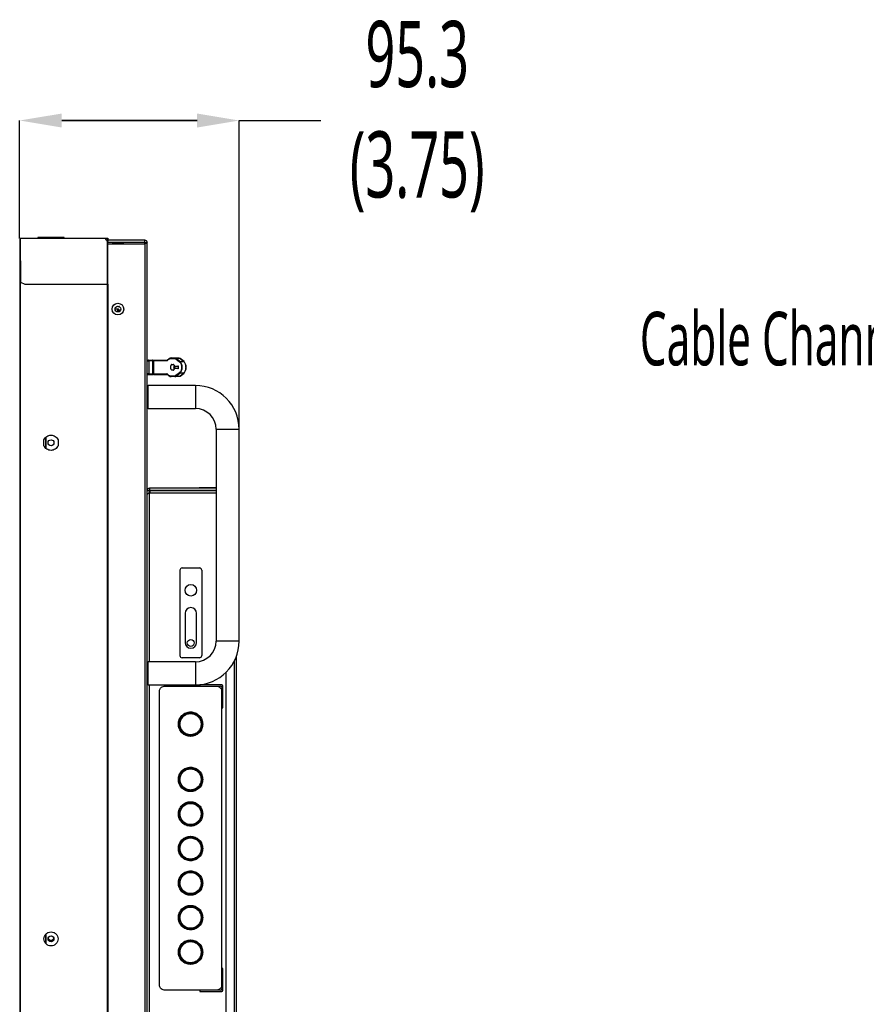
# Model space of a CAD drawing. Header units: millimetres. Extents: x 0 to 1118, y 0 to 864.
# Tile 38 of 69: x 572 to 664, y 388 to 495. Entities that reach past the tile are written whole.
import ezdxf

# ---------------------------------------------------------------- set-up
doc = ezdxf.new("R2010")
doc.units = ezdxf.units.MM
doc.header["$PDSIZE"] = -1
doc.styles.add('SLDTEXTSTYLE0', font='meiryo.ttc', dxfattribs={"width": 0.605})
doc.dimstyles.new('SLDDIMSTYLE0', dxfattribs={"dimtxt": 7.191292, "dimasz": 4.572, "dimexe": 0, "dimexo": 0.0625, "dimgap": 1.797823, "dimtad": 0, "dimtih": 1, "dimtoh": 1, "dimdec": 1, "dimlfac": 4, "dimrnd": 1e-09, "dimzin": 12, "dimdsep": 46, "dimtxsty": 'SLDTEXTSTYLE0', "dimsah": 1, "dimcen": 0.09, "dimadec": 0, "dimazin": 3, "dimtfac": 1, "dimtofl": 0, "dimtmove": 0, "dimatfit": 3, "dimfxl": 1, "dimfrac": 2, "dimtolj": 1, "dimtzin": 12, "dimarcsym": 0})

# ---------------------------------------------------------------- blocks, each defined once
blk = doc.blocks.new('_D_6')
at = {"color": 0, "linetype": 'Continuous', "lineweight": -2}
for p, q in [((572.33, 471.25), (572.33, 484.05)), ((576.9, 484.05), (591.59, 484.05)), ((591.59, 484.05), (576.9, 484.05)), ((596.16, 450.6), (596.16, 484.05)), ((596.16, 484.05), (605.04, 484.05))]:
    blk.add_line(p, q, dxfattribs=at)
at = {"color": 0}
for points in [[(576.9, 484.81), (576.9, 483.29), (572.33, 484.05)], [(591.59, 483.29), (591.59, 484.81), (596.16, 484.05)]]:
    blk.add_solid(points, dxfattribs=at)
at = {"layer": 'Defpoints', "color": 0}
for p in [(596.16, 484.05), (572.33, 471.19), (596.16, 450.54)]:
    blk.add_point(p, dxfattribs=at)
at = {"color": 0, "lineweight": 0, "insert": (615.49, 494.87), "char_height": 7.191, "attachment_point": 2, "style": 'SLDTEXTSTYLE0'}
blk.add_mtext('\\A1;95.3\\P(3.75)', dxfattribs=at)
blk = doc.blocks.new('SW_NOTE_13')
at = {"color": 0, "linetype": 'Continuous', "lineweight": 0, "insert": (-51.79, 2.36), "char_height": 5.8208, "attachment_point": 1, "style": 'SLDTEXTSTYLE0'}
blk.add_mtext('Cable Channel', dxfattribs=at)

msp = doc.modelspace()

# ---------------------------------------------------------------- linework, layer by layer
at = {"color": 7, "linetype": 'Continuous', "lineweight": 30}
for p, q in [((574.2951, 471.3486), (574.2951, 471.3286)), ((577.1701, 471.3486), (574.2951, 471.3486)), ((574.2951, 471.3286), (577.1701, 471.3286)), ((577.1701, 471.3286), (577.1701, 471.3486)), ((572.3701, 471.1866), (572.3326, 471.1866)), ((572.3326, 471.1866), (572.3326, 300.9566)), ((572.3701, 471.1866), (572.3701, 300.9566)), ((572.3826, 471.2891), (572.4572, 471.2891)), ((572.3826, 471.2891), (572.3826, 471.2691)), ((572.3826, 471.2691), (572.4572, 471.2691)), ((572.3826, 471.2516), (572.3826, 471.2691)), ((572.4576, 471.2688), (572.3826, 471.1938)), ((572.4404, 471.2516), (572.3826, 471.2516)), ((572.44, 471.2516), (572.3826, 471.1942)), ((572.3826, 471.1942), (572.3826, 471.1939)), ((572.3826, 471.1938), (572.4326, 466.5188)), ((572.4572, 471.2891), (581.6576, 471.2891)), ((572.4572, 471.2891), (572.4572, 471.2691)), ((572.4576, 471.2688), (581.6576, 471.2688)), ((581.6576, 471.2691), (581.6576, 471.2891)), ((581.6576, 471.2891), (581.8576, 471.2891)), ((581.6576, 471.2691), (581.8576, 471.2691)), ((581.6576, 471.2688), (581.6576, 471.2688)), ((581.6601, 471.2516), (581.8576, 471.2516)), ((581.8576, 471.2891), (581.8576, 471.2691)), ((581.8576, 466.2688), (581.8576, 470.9526)), ((581.8751, 471.0868), (581.8751, 470.9559)), ((581.8776, 471.2491), (581.8976, 471.2491)), ((581.8776, 471.1305), (581.8776, 471.2491)), ((581.8976, 471.1305), (581.8776, 471.1305)), ((581.8776, 471.1305), (581.8776, 470.9557)), ((581.8976, 471.2491), (581.8976, 471.1305)), ((581.8976, 471.1305), (581.8976, 470.9395)), ((585.9076, 471.0691), (581.8976, 471.0691)), ((581.8976, 466.2688), (581.8976, 470.9395)), ((585.9076, 470.8191), (581.8976, 470.8191)), ((585.9076, 470.6423), (581.8976, 470.6423)), ((582.4326, 470.7441), (582.4326, 470.6423)), ((583.5576, 470.6423), (583.5576, 470.7441)), ((585.9076, 470.8191), (585.9076, 471.0691)), ((585.9076, 470.6423), (585.9076, 470.8191)), ((585.9076, 470.8191), (586.1576, 470.8191)), ((585.9076, 470.6423), (585.9076, 301.5159)), ((586.1576, 301.3391), (586.1576, 470.8191)), ((572.3826, 467.4341), (572.3826, 304.7091)), ((572.3826, 467.4341), (572.4228, 467.4341)), ((572.4326, 466.5188), (572.8826, 466.2688)), ((572.8826, 466.2688), (581.8576, 466.2688)), ((581.8576, 305.889), (581.8576, 466.2688)), ((581.8926, 466.2688), (581.8926, 305.889)), ((583.1567, 463.8466), (583.1076, 463.8466)), ((582.6831, 463.5966), (582.9376, 463.5966)), ((582.9376, 463.5966), (582.9376, 463.2719)), ((583.1376, 463.301), (583.1376, 463.4502)), ((586.3201, 458.0378), (586.7088, 458.0378)), ((586.7661, 457.9753), (586.3588, 457.9753)), ((586.3826, 456.5503), (586.3826, 457.9753)), ((586.7078, 458.0378), (586.7221, 458.0361)), ((586.7661, 457.9753), (586.7661, 456.5503)), ((586.7867, 456.5503), (586.7867, 457.9753)), ((586.8701, 456.5503), (586.8701, 457.9753)), ((586.8701, 457.9753), (586.9081, 457.9753)), ((586.9081, 456.5503), (586.9081, 457.9753)), ((588.2953, 457.9753), (586.9081, 457.9753)), ((586.9611, 458.0378), (588.3483, 458.0378)), ((588.3715, 458.0539), (588.368, 458.0424)), ((588.73, 458.2128), (589.1703, 458.2128)), ((588.783, 458.2753), (589.2233, 458.2753)), ((588.8597, 457.5628), (589.0055, 457.5628)), ((589.1703, 458.2128), (589.2921, 458.167)), ((589.2383, 458.2716), (589.2039, 458.271)), ((589.2551, 458.2674), (589.2233, 458.2753)), ((589.2233, 458.2753), (589.6065, 458.2753)), ((589.2921, 458.167), (589.6887, 457.8511)), ((589.3451, 458.2229), (589.7417, 457.907)), ((589.7283, 458.2229), (589.3451, 458.2229)), ((590.1249, 457.907), (589.7283, 458.2229)), ((589.7417, 457.907), (590.1249, 457.907)), ((590.1824, 457.8852), (589.7559, 458.2249)), ((586.3201, 456.4878), (586.7088, 456.4878)), ((586.3588, 456.5503), (586.7661, 456.5503)), ((586.7236, 456.4908), (586.7078, 456.4878)), ((586.9081, 456.5503), (586.8701, 456.5503)), ((586.9081, 456.5503), (588.2953, 456.5503)), ((586.9611, 456.4878), (588.3483, 456.4878)), ((589.0055, 456.9628), (588.8597, 456.9628)), ((589.2921, 456.3586), (589.1703, 456.3128)), ((589.2246, 457.1811), (589.517, 457.1382)), ((589.2246, 457.1811), (589.6062, 457.1811)), ((589.5154, 457.3871), (589.2309, 457.3325)), ((589.6125, 457.3325), (589.2309, 457.3325)), ((589.6887, 456.6745), (589.2921, 456.3586)), ((589.7417, 456.6186), (589.3451, 456.3027)), ((589.7283, 456.3027), (590.1249, 456.6186)), ((590.1249, 456.6186), (589.7417, 456.6186)), ((589.7559, 456.3007), (590.1824, 456.6404)), ((589.1703, 456.3128), (588.73, 456.3128)), ((589.2233, 456.2503), (588.783, 456.2503)), ((589.6065, 456.2503), (589.2233, 456.2503)), ((589.3451, 456.3027), (589.7283, 456.3027)), ((586.2826, 455.2891), (586.1576, 455.1641)), ((591.4076, 455.2891), (586.2826, 455.2891)), ((586.2826, 452.7891), (586.2826, 455.2891)), ((591.4076, 455.2891), (591.4076, 452.7891)), ((586.1576, 452.9141), (586.2826, 452.7891)), ((586.2826, 452.7891), (591.4076, 452.7891)), ((593.6576, 450.5391), (593.6576, 427.5391)), ((593.6576, 450.5391), (596.1576, 450.5391)), ((596.1576, 427.5391), (596.1576, 450.5391)), ((574.9701, 448.7566), (574.9701, 449.3866)), ((575.1326, 449.6291), (575.1326, 448.5141)), ((575.2076, 448.446), (575.2076, 449.6972)), ((576.4951, 449.3866), (576.4951, 448.7566)), ((586.1576, 443.8791), (586.4076, 443.8791)), ((586.4076, 444.1291), (586.4076, 443.8791)), ((593.6576, 444.1291), (586.4076, 444.1291)), ((593.6576, 443.8791), (586.4076, 443.8791)), ((586.4076, 443.6284), (586.4076, 443.8791)), ((586.5844, 443.8784), (593.6576, 443.8784)), ((588.1576, 443.8791), (588.1576, 443.8784)), ((588.7646, 443.8784), (588.7646, 443.8791)), ((589.5829, 443.8784), (589.5829, 443.8791)), ((591.7009, 443.8784), (591.7009, 443.8791)), ((591.7105, 444.1291), (591.7105, 444.1791)), ((591.7105, 444.1791), (591.8355, 444.1791)), ((593.6576, 444.1791), (591.8355, 444.1791)), ((593.0007, 443.8784), (593.0007, 443.8791)), ((589.7201, 435.2284), (589.7201, 425.9784)), ((589.9701, 435.4784), (591.8451, 435.4784)), ((592.0951, 435.2284), (592.0951, 425.9784)), ((590.2826, 430.5596), (590.2826, 427.3971)), ((591.5326, 427.3971), (591.5326, 430.5596)), ((596.1576, 427.5391), (593.6576, 427.5391)), ((591.8451, 425.7284), (589.9701, 425.7284)), ((595.8576, 346.2804), (595.8576, 425.8778)), ((586.2826, 425.2891), (586.1576, 425.1641)), ((591.4076, 425.2891), (586.2826, 425.2891)), ((586.2826, 422.7891), (586.2826, 425.2891)), ((591.4076, 425.2891), (591.4076, 422.7891)), ((594.7326, 348.0113), (594.7326, 424.1469)), ((586.1576, 422.9141), (586.2826, 422.7891)), ((586.2826, 422.7891), (591.4076, 422.7891)), ((588.1227, 422.6534), (593.6426, 422.6534)), ((594.2701, 422.7859), (591.8951, 422.7859)), ((591.8951, 422.7859), (591.8951, 422.6609)), ((591.8951, 422.6609), (594.1451, 422.6609)), ((594.2701, 422.5359), (594.2701, 420.2859)), ((594.3951, 420.2859), (594.3951, 422.6609)), ((587.5076, 390.1773), (587.5076, 422.1295)), ((594.2576, 422.1295), (594.2576, 390.1773)), ((594.2701, 420.2859), (594.3951, 420.2859)), ((575.1326, 395.6697), (575.1326, 394.7735)), ((575.2076, 394.673), (575.2076, 395.7702)), ((594.3951, 392.0209), (594.2701, 392.0209)), ((594.2701, 392.0209), (594.2701, 389.7709)), ((594.3951, 389.6459), (594.3951, 392.0209)), ((593.6426, 389.6534), (588.1227, 389.6534)), ((594.1451, 389.6459), (591.8951, 389.6459)), ((591.8951, 389.6459), (591.8951, 389.5209)), ((591.8951, 389.5209), (594.2701, 389.5209))]:
    msp.add_line(p, q, dxfattribs=at)
at = {"color": 8, "linetype": 'Continuous', "lineweight": 30}
for p, q in [((583.5576, 470.7441), (582.4326, 470.7441)), ((583.1076, 463.8466), (583.1076, 463.8706)), ((586.1951, 457.9753), (586.3826, 457.9753)), ((586.7661, 457.9753), (586.7867, 457.9753)), ((586.8701, 457.9753), (586.7867, 457.9753)), ((586.3826, 456.5503), (586.1951, 456.5503)), ((586.7867, 456.5503), (586.7661, 456.5503)), ((586.7867, 456.5503), (586.8701, 456.5503)), ((586.4076, 425.2891), (586.4076, 443.6284)), ((586.4076, 443.6284), (593.6576, 443.6284)), ((588.3576, 443.8791), (588.3576, 443.8784)), ((591.8355, 444.1791), (591.8355, 444.1291)), ((595.6076, 425.3204), (595.6076, 346.8378)), ((586.4076, 349.3691), (586.4076, 422.7891))]:
    msp.add_line(p, q, dxfattribs=at)
at = {"color": 7, "linetype": 'Continuous', "lineweight": 30}
for centre, radius in [((582.9951, 463.5791), 0.6375), ((582.9951, 463.5791), 0.3125), ((575.7326, 449.0716), 0.325), ((590.9076, 433.0596), 0.625), ((590.9076, 427.3471), 0.375), ((590.8826, 418.5284), 1.25), ((590.8826, 412.5284), 1.25), ((590.8826, 408.7784), 1.25), ((590.8826, 405.0284), 1.25), ((590.8826, 401.2784), 1.25), ((590.8826, 397.5284), 1.25), ((575.7326, 395.2216), 0.325), ((590.8826, 393.7784), 1.25)]:
    msp.add_circle(centre, radius, dxfattribs=at)
for centre, radius, start, end in [((581.8576, 471.2341), 0.0175, 0, 90), ((582.3576, 470.7441), 0.075, 0, 90), ((583.6326, 470.7441), 0.075, 90, 180), ((583.1076, 464.0966), 0.25, 235.616509, 270), ((586.9663, 457.9797), 0.0583, 95.087801, 184.313104), ((588.3535, 457.9797), 0.0583, 95.087801, 184.313104), ((588.3535, 456.5459), 0.0583, 175.686896, 264.912199), ((591.4076, 450.5391), 4.75, 0, 90), ((591.4076, 450.5391), 2.25, 0, 90), ((586.4076, 443.8791), 0.25, 90, 180), ((589.9701, 435.2284), 0.25, 90, 180), ((591.8451, 435.2284), 0.25, 0, 90), ((590.9076, 430.5596), 0.625, 0, 180), ((591.4076, 427.5391), 4.75, 270, 0), ((591.4076, 427.5391), 2.25, 270, 0), ((590.9076, 427.3971), 0.625, 180, 0), ((589.9701, 425.9784), 0.25, 180, 270), ((591.8451, 425.9784), 0.25, 270, 0), ((594.1451, 422.5359), 0.125, 0, 90), ((594.2701, 422.6609), 0.125, 0, 90), ((575.7326, 395.3966), 0.325, 195.618498, 344.381502), ((594.1451, 389.7709), 0.125, 270, 0), ((594.2701, 389.6459), 0.125, 270, 0)]:
    msp.add_arc(centre, radius, start, end, dxfattribs=at)
for points in [[(572.4572, 471.2891), (572.4573, 471.2888), (572.4573, 471.2882), (572.4574, 471.2835), (572.4575, 471.2768), (572.4576, 471.2715), (572.4576, 471.2688)], [(572.4572, 471.2691), (572.4573, 471.2691), (572.4573, 471.2691), (572.4574, 471.269), (572.4575, 471.2689), (572.4576, 471.2689), (572.4576, 471.2688)], [(581.6576, 471.2688), (581.6576, 471.2715), (581.6576, 471.2768), (581.6576, 471.2835), (581.6576, 471.2882), (581.6576, 471.2888), (581.6576, 471.2891)], [(581.8576, 470.9526), (581.829, 470.9692), (581.7718, 471.0022), (581.7084, 471.0796), (581.6657, 471.1701), (581.6603, 471.2359), (581.6576, 471.2688)], [(581.8576, 470.953), (581.8291, 470.9695), (581.7719, 471.0026), (581.7085, 471.0798), (581.6658, 471.1702), (581.6603, 471.236), (581.6576, 471.2688)], [(585.9076, 471.0691), (585.9404, 471.0653), (586.0059, 471.0578), (586.0885, 471), (586.1464, 470.9174), (586.1539, 470.8519), (586.1576, 470.8191)], [(586.1576, 470.8191), (586.1539, 470.8044), (586.1464, 470.7749), (586.0885, 470.7307), (586.0059, 470.6865), (585.9404, 470.6571), (585.9076, 470.6423)], [(581.8576, 467.4341), (581.8602, 467.4341), (581.8655, 467.4341), (581.8721, 467.4341), (581.8767, 467.4341), (581.8773, 467.4341), (581.8776, 467.4341)], [(581.8576, 466.2688), (581.8629, 466.2688), (581.8734, 466.2688), (581.8866, 466.2688), (581.8958, 466.2688), (581.897, 466.2688), (581.8976, 466.2688)], [(582.9376, 463.5966), (582.9391, 463.5998), (582.9421, 463.6061), (582.9653, 463.6113), (582.9983, 463.6087), (583.0376, 463.5959), (583.0769, 463.5721), (583.11, 463.5381), (583.1331, 463.4962), (583.1361, 463.4655), (583.1376, 463.4502)], [(583.0876, 463.4502), (583.0869, 463.4609), (583.0854, 463.4824), (583.0738, 463.5124), (583.0573, 463.5385), (583.0375, 463.5599), (583.0248, 463.5695), (583.0185, 463.5744)], [(586.8701, 457.9753), (586.8711, 457.9835), (586.8729, 457.9999), (586.8874, 458.0205), (586.9081, 458.035), (586.9244, 458.0369), (586.9326, 458.0378)], [(588.8597, 457.5628), (588.8389, 457.5583), (588.7972, 457.5493), (588.7447, 457.4799), (588.7079, 457.3807), (588.7031, 457.3021), (588.7008, 457.2628)], [(588.73, 458.2128), (588.7308, 458.221), (588.7324, 458.2374), (588.7447, 458.258), (588.7622, 458.2725), (588.7761, 458.2744), (588.783, 458.2753)], [(589.1419, 457.4168), (589.134, 457.438), (589.1182, 457.4803), (589.0846, 457.5263), (589.0465, 457.557), (589.0191, 457.5609), (589.0055, 457.5628)], [(589.2233, 458.2753), (589.2163, 458.2744), (589.2024, 458.2725), (589.1849, 458.258), (589.1727, 458.2374), (589.1711, 458.221), (589.1703, 458.2128)], [(589.2921, 458.167), (589.2941, 458.1734), (589.2981, 458.1862), (589.3108, 458.2031), (589.3269, 458.2166), (589.339, 458.2208), (589.3451, 458.2229)], [(589.7417, 457.907), (589.7356, 457.9049), (589.7235, 457.9007), (589.7074, 457.8872), (589.6947, 457.8703), (589.6907, 457.8575), (589.6887, 457.8511)], [(590.1779, 457.8511), (590.1786, 457.8554), (590.1801, 457.8641), (590.1787, 457.8765), (590.1747, 457.8875), (590.1682, 457.8967), (590.1595, 457.9036), (590.149, 457.9078), (590.1373, 457.9093), (590.129, 457.9078), (590.1249, 457.907)], [(586.9326, 456.4878), (586.9244, 456.4887), (586.9081, 456.4906), (586.8874, 456.5051), (586.8729, 456.5257), (586.8711, 456.5421), (586.8701, 456.5503)], [(586.9081, 456.5503), (586.9089, 456.5421), (586.9105, 456.5257), (586.9228, 456.5051), (586.9403, 456.4906), (586.9542, 456.4887), (586.9611, 456.4878)], [(588.7008, 457.2628), (588.7031, 457.2235), (588.7079, 457.1449), (588.7447, 457.0457), (588.7972, 456.9763), (588.8389, 456.9673), (588.8597, 456.9628)], [(589.0055, 456.9628), (589.0187, 456.9646), (589.0453, 456.9682), (589.0825, 456.9972), (589.1154, 457.0407), (589.1314, 457.0809), (589.1393, 457.101)], [(589.2246, 457.1811), (589.2162, 457.1811), (589.1995, 457.1811), (589.1757, 457.165), (589.1545, 457.1388), (589.1444, 457.1136), (589.1393, 457.101)], [(589.1419, 457.4168), (589.147, 457.4033), (589.1572, 457.3763), (589.1794, 457.3484), (589.2045, 457.3315), (589.2221, 457.3322), (589.2309, 457.3325)], [(589.3451, 456.3027), (589.339, 456.3048), (589.3269, 456.309), (589.3108, 456.3224), (589.2981, 456.3394), (589.2941, 456.3522), (589.2921, 456.3586)], [(589.517, 457.1382), (589.5216, 457.138), (589.5308, 457.1377), (589.5442, 457.1441), (589.5567, 457.1551), (589.5677, 457.1709), (589.5768, 457.1906), (589.5835, 457.2134), (589.5876, 457.2383), (589.5888, 457.2643), (589.5872, 457.2902), (589.5829, 457.3149), (589.5759, 457.3374), (589.5666, 457.3567), (589.5553, 457.372), (589.5427, 457.3825), (589.5292, 457.3882), (589.52, 457.3875), (589.5154, 457.3871)], [(589.6887, 456.6745), (589.6907, 456.6681), (589.6947, 456.6553), (589.7074, 456.6383), (589.7235, 456.6249), (589.7356, 456.6207), (589.7417, 456.6186)], [(590.1249, 456.6186), (590.129, 456.6178), (590.1373, 456.6163), (590.149, 456.6178), (590.1595, 456.622), (590.1682, 456.6289), (590.1747, 456.6381), (590.1787, 456.6491), (590.1801, 456.6615), (590.1786, 456.6702), (590.1779, 456.6745)], [(588.783, 456.2503), (588.7761, 456.2512), (588.7622, 456.2531), (588.7447, 456.2676), (588.7324, 456.2882), (588.7308, 456.3046), (588.73, 456.3128)], [(589.1703, 456.3128), (589.1711, 456.3046), (589.1727, 456.2882), (589.1849, 456.2676), (589.2024, 456.2531), (589.2163, 456.2512), (589.2233, 456.2503)], [(574.9701, 449.3866), (575.0075, 449.4588), (575.0822, 449.6034), (575.2681, 449.767), (575.4893, 449.8726), (575.7326, 449.9086), (575.976, 449.8726), (576.1972, 449.767), (576.383, 449.6034), (576.4578, 449.4588), (576.4951, 449.3866)], [(574.9701, 449.3866), (575.0075, 449.4588), (575.0822, 449.6034), (575.2681, 449.767), (575.4893, 449.8726), (575.7326, 449.9086), (575.976, 449.8726), (576.1972, 449.767), (576.383, 449.6034), (576.4578, 449.4588), (576.4951, 449.3866)], [(576.4951, 448.7566), (576.4578, 448.6843), (576.383, 448.5398), (576.1972, 448.3762), (575.976, 448.2706), (575.7326, 448.2346), (575.4893, 448.2706), (575.2681, 448.3762), (575.0822, 448.5398), (575.0075, 448.6843), (574.9701, 448.7566)], [(576.4951, 448.7566), (576.4578, 448.6843), (576.383, 448.5398), (576.1972, 448.3762), (575.976, 448.2706), (575.7326, 448.2346), (575.4893, 448.2706), (575.2681, 448.3762), (575.0822, 448.5398), (575.0075, 448.6843), (574.9701, 448.7566)], [(586.4076, 443.6284), (586.3749, 443.6136), (586.3094, 443.5842), (586.2267, 443.54), (586.1689, 443.4958), (586.1614, 443.4663), (586.1576, 443.4516)], [(586.5844, 443.8784), (586.5697, 443.8746), (586.5402, 443.8671), (586.496, 443.8093), (586.4518, 443.7267), (586.4224, 443.6611), (586.4076, 443.6284)], [(575.7326, 394.4591), (575.6328, 394.4706), (575.4332, 394.4935), (575.1794, 394.6698), (575.0098, 394.9218), (574.9503, 395.2216), (575.0098, 395.5213), (575.1794, 395.7734), (575.4332, 395.9497), (575.6328, 395.9726), (575.7326, 395.9841)], [(575.7326, 395.9841), (575.8324, 395.9726), (576.032, 395.9497), (576.2858, 395.7734), (576.4554, 395.5213), (576.515, 395.2216), (576.4554, 394.9218), (576.2858, 394.6698), (576.032, 394.4935), (575.8324, 394.4706), (575.7326, 394.4591)]]:
    msp.add_open_spline(points, degree=3, dxfattribs=at)
for points, knots in [([(581.6576, 471.2688), (581.6576, 471.2689), (581.6576, 471.2689), (581.6576, 471.269), (581.6576, 471.269), (581.6576, 471.2691), (581.6576, 471.2691), (581.6576, 471.2691), (581.6576, 471.2691)], [0, 0, 0, 0, 0.27317731, 0.38987871, 0.5, 0.61012129, 0.72682269, 1, 1, 1, 1]), ([(581.8576, 471.2891), (581.8622, 471.2886), (581.8715, 471.2877), (581.8837, 471.2804), (581.8928, 471.2698), (581.8971, 471.2587), (581.8975, 471.2516), (581.8976, 471.2491)], [0, 0, 0, 0, 0.22138204, 0.44265043, 0.6626918, 0.88160862, 1, 1, 1, 1]), ([(581.8776, 471.2491), (581.8773, 471.2518), (581.8767, 471.2571), (581.872, 471.2637), (581.8654, 471.2682), (581.8602, 471.2688), (581.8576, 471.2691)], [0, 0, 0, 0, 0.24999062, 0.49988891, 0.74984276, 1, 1, 1, 1]), ([(581.8976, 470.9395), (581.897, 470.9405), (581.8958, 470.9425), (581.8864, 470.9457), (581.8731, 470.949), (581.8628, 470.9514), (581.8576, 470.9526)], [0, 0, 0, 0, 0.2526915, 0.50355802, 0.75264528, 1, 1, 1, 1]), ([(581.8776, 470.9395), (581.8773, 470.9405), (581.8767, 470.9425), (581.872, 470.9457), (581.8654, 470.949), (581.8602, 470.9514), (581.8576, 470.9526)], [0, 0, 0, 0, 0.24999052, 0.49988877, 0.74984266, 1, 1, 1, 1]), ([(586.1576, 458.0378), (586.1607, 458.0378), (586.1742, 458.0378), (586.2004, 458.0378), (586.2333, 458.0378), (586.2653, 458.0378), (586.294, 458.0378), (586.3144, 458.0378), (586.3228, 458.0378), (586.3173, 458.0378), (586.3146, 458.0378)], [0, 0, 0, 0, 0.03701009, 0.1608931, 0.28232886, 0.40426343, 0.54817693, 0.70070806, 0.85400886, 1, 1, 1, 1]), ([(586.3826, 457.9753), (586.3823, 457.9802), (586.3816, 457.9892), (586.3766, 458.0032), (586.3674, 458.0177), (586.3532, 458.0293), (586.3365, 458.0365), (586.3258, 458.0373), (586.3201, 458.0378)], [0, 0, 0, 0, 0.14876473, 0.27636995, 0.45018606, 0.67204987, 0.82659274, 1, 1, 1, 1]), ([(586.7661, 457.9753), (586.7651, 457.9841), (586.763, 458.0026), (586.7475, 458.0235), (586.7282, 458.0357), (586.7151, 458.0371), (586.7088, 458.0378)], [0, 0, 0, 0, 0.27026133, 0.56242939, 0.78973642, 1, 1, 1, 1]), ([(586.7088, 458.0378), (586.717, 458.0378), (586.7273, 458.0378), (586.7227, 458.0378), (586.7218, 458.0378)], [0, 0, 0, 0, 0.7990166, 1, 1, 1, 1]), ([(586.7867, 457.9753), (586.7859, 457.9832), (586.7846, 457.9952), (586.7768, 458.0098), (586.7687, 458.0198), (586.7587, 458.0279), (586.7441, 458.0357), (586.7319, 458.037), (586.7241, 458.0378)], [0, 0, 0, 0, 0.23977155, 0.36871556, 0.50033541, 0.63191189, 0.7607268, 1, 1, 1, 1]), ([(586.7809, 458.0378), (586.7831, 458.0378), (586.7967, 458.0378), (586.8195, 458.0378), (586.8398, 458.0378), (586.8451, 458.0378)], [0, 0, 0, 0, 0.12083719, 0.76704189, 1, 1, 1, 1]), ([(588.2953, 457.9753), (588.308, 457.977), (588.3334, 457.9803), (588.3558, 458.0028), (588.3671, 458.014)], [0, 0, 0, 0, 0.49875241, 1, 1, 1, 1]), ([(588.3483, 458.0378), (588.3609, 458.0388), (588.386, 458.0409), (588.4087, 458.0563), (588.42, 458.0639)], [0, 0, 0, 0, 0.5040631, 1, 1, 1, 1]), ([(588.3673, 458.0136), (588.366, 458.018), (588.3635, 458.0267), (588.3641, 458.0388), (588.3676, 458.0491), (588.3738, 458.0571), (588.3823, 458.063), (588.3931, 458.0665), (588.406, 458.0672), (588.4153, 458.065), (588.42, 458.0639)], [0, 0, 0, 0, 0.13079898, 0.26019392, 0.3844256, 0.50057893, 0.61617855, 0.73998964, 0.8691709, 1, 1, 1, 1]), ([(588.3671, 458.014), (588.4224, 458.071), (588.5356, 458.1875), (588.6643, 458.2042), (588.73, 458.2128)], [0, 0, 0, 0, 0.48893479, 1, 1, 1, 1]), ([(588.783, 458.2753), (588.7084, 458.2634), (588.5793, 458.2428), (588.4672, 458.117), (588.42, 458.0639)], [0, 0, 0, 0, 0.578143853, 1, 1, 1, 1]), ([(589.6065, 458.2753), (589.6274, 458.2731), (589.6692, 458.2687), (589.7086, 458.2382), (589.7283, 458.2229)], [0, 0, 0, 0, 0.49963193, 1, 1, 1, 1]), ([(589.6887, 457.8511), (589.7193, 457.822), (589.7805, 457.7639), (589.8541, 457.6257), (589.9044, 457.4555), (589.9223, 457.2628), (589.9044, 457.0701), (589.8541, 456.8999), (589.7805, 456.7616), (589.7193, 456.7036), (589.6887, 456.6745)], [0, 0, 0, 0, 0.12555654, 0.25071987, 0.37550704, 0.4999998, 0.62449271, 0.74928024, 0.87444411, 1, 1, 1, 1]), ([(589.7283, 458.2229), (589.7324, 458.2237), (589.7407, 458.2252), (589.7523, 458.2236), (589.7613, 458.2204), (589.7656, 458.2168), (589.767, 458.2155)], [0, 0, 0, 0, 0.28445434, 0.56890868, 0.85336302, 1, 1, 1, 1]), ([(589.7417, 456.6186), (589.7769, 456.6562), (589.8426, 456.7265), (589.9156, 456.8897), (589.9593, 457.07), (589.9743, 457.2628), (589.9593, 457.4557), (589.9156, 457.6359), (589.8426, 457.7991), (589.7769, 457.8694), (589.7417, 457.907)], [0, 0, 0, 0, 0.14364454, 0.26828972, 0.38676472, 0.50001667, 0.61326522, 0.73175348, 0.85637618, 1, 1, 1, 1]), ([(590.1249, 457.907), (590.1601, 457.8694), (590.2258, 457.7991), (590.2989, 457.6359), (590.3425, 457.4556), (590.3575, 457.2628), (590.3425, 457.0699), (590.2989, 456.8897), (590.2258, 456.7265), (590.1601, 456.6562), (590.1249, 456.6186)], [0, 0, 0, 0, 0.14364422, 0.26828299, 0.38676235, 0.50001421, 0.61326214, 0.73174562, 0.85636795, 1, 1, 1, 1]), ([(590.1779, 456.6745), (590.2086, 456.7036), (590.2698, 456.7616), (590.3434, 456.8999), (590.3936, 457.0701), (590.4115, 457.2628), (590.3936, 457.4555), (590.3434, 457.6257), (590.2698, 457.7639), (590.2086, 457.822), (590.1779, 457.8511)], [0, 0, 0, 0, 0.12555437, 0.2507184, 0.37550587, 0.49999881, 0.62449156, 0.7492788, 0.87444193, 1, 1, 1, 1]), ([(586.1576, 456.4878), (586.1608, 456.4878), (586.1742, 456.4878), (586.2005, 456.4878), (586.2334, 456.4878), (586.2653, 456.4878), (586.2942, 456.4878), (586.3136, 456.4878), (586.322, 456.4878), (586.3199, 456.4878), (586.3198, 456.4878)], [0, 0, 0, 0, 0.04364776, 0.18713593, 0.32894298, 0.47017015, 0.63753794, 0.81492783, 0.99321282, 1, 1, 1, 1]), ([(586.3201, 456.4878), (586.3279, 456.4886), (586.34, 456.4899), (586.3546, 456.4977), (586.3646, 456.5058), (586.3727, 456.5158), (586.3805, 456.5303), (586.3817, 456.5424), (586.3826, 456.5503)], [0, 0, 0, 0, 0.23945384, 0.36835649, 0.49999513, 0.6316344, 0.76053893, 1, 1, 1, 1]), ([(586.7088, 456.4878), (586.7169, 456.4889), (586.7338, 456.4912), (586.7531, 456.5081), (586.7643, 456.5291), (586.7655, 456.5434), (586.7661, 456.5503)], [0, 0, 0, 0, 0.27026133, 0.56242939, 0.78973642, 1, 1, 1, 1]), ([(586.7088, 456.4878), (586.7171, 456.4878), (586.7272, 456.4878), (586.7229, 456.4878), (586.7221, 456.4878)], [0, 0, 0, 0, 0.82468788, 1, 1, 1, 1]), ([(586.7241, 456.4878), (586.729, 456.4881), (586.738, 456.4887), (586.7519, 456.4937), (586.7666, 456.503), (586.7782, 456.5172), (586.7854, 456.5339), (586.7863, 456.5446), (586.7867, 456.5503)], [0, 0, 0, 0, 0.15240036, 0.28191385, 0.45513334, 0.67501091, 0.82816022, 1, 1, 1, 1]), ([(586.7809, 456.4878), (586.7831, 456.4878), (586.7967, 456.4878), (586.8195, 456.4878), (586.8398, 456.4878), (586.8451, 456.4878)], [0, 0, 0, 0, 0.12083873, 0.76705166, 1, 1, 1, 1]), ([(588.367, 456.5111), (588.3576, 456.521), (588.3354, 456.5443), (588.31, 456.5481), (588.2953, 456.5503)], [0, 0, 0, 0, 0.42446986, 1, 1, 1, 1]), ([(588.3352, 456.4896), (588.3408, 456.4902), (588.352, 456.4912), (588.3651, 456.478), (588.3717, 456.4714)], [0, 0, 0, 0, 0.49841293, 1, 1, 1, 1]), ([(588.42, 456.4617), (588.4153, 456.4606), (588.4061, 456.4584), (588.3933, 456.4591), (588.3825, 456.4625), (588.374, 456.4683), (588.3678, 456.4762), (588.3642, 456.4862), (588.3634, 456.4982), (588.3658, 456.5068), (588.367, 456.5111)], [0, 0, 0, 0, 0.13087276, 0.26013942, 0.38412467, 0.49999973, 0.61587504, 0.73986047, 0.86912724, 1, 1, 1, 1]), ([(588.73, 456.3128), (588.6656, 456.321), (588.537, 456.3375), (588.4236, 456.4533), (588.367, 456.5111)], [0, 0, 0, 0, 0.50041269, 1, 1, 1, 1]), ([(588.42, 456.4617), (588.4673, 456.4085), (588.5794, 456.2827), (588.7085, 456.2622), (588.783, 456.2503)], [0, 0, 0, 0, 0.42261599, 1, 1, 1, 1]), ([(589.0824, 457.2628), (589.0839, 457.303), (589.0862, 457.3633), (589.1053, 457.4105), (589.1117, 457.4263)], [0, 0, 0, 0, 0.66666667, 1, 1, 1, 1]), ([(589.1137, 457.0936), (589.1066, 457.1111), (589.0866, 457.1601), (589.084, 457.2227), (589.0824, 457.2628)], [0, 0, 0, 0, 0.358505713, 1, 1, 1, 1]), ([(589.2233, 456.2503), (589.2477, 456.2533), (589.2894, 456.2585), (589.3287, 456.2897), (589.3451, 456.3027)], [0, 0, 0, 0, 0.58438102, 1, 1, 1, 1]), ([(589.7283, 456.3027), (589.712, 456.2897), (589.6727, 456.2585), (589.6309, 456.2533), (589.6065, 456.2503)], [0, 0, 0, 0, 0.41562635, 1, 1, 1, 1]), ([(589.767, 456.31), (589.7656, 456.3088), (589.7613, 456.3052), (589.7523, 456.302), (589.7407, 456.3004), (589.7324, 456.3019), (589.7283, 456.3027)], [0, 0, 0, 0, 0.14663698, 0.43109132, 0.71554566, 1, 1, 1, 1]), ([(587.5076, 422.1295), (587.5132, 422.1824), (587.5243, 422.2882), (587.6093, 422.4297), (587.7365, 422.5467), (587.912, 422.6351), (588.0494, 422.647), (588.1227, 422.6534)], [0, 0, 0, 0, 0.17724684, 0.35408298, 0.53971006, 0.75468138, 1, 1, 1, 1]), ([(593.6426, 422.6534), (593.7207, 422.6461), (593.8769, 422.6315), (594.0698, 422.5207), (594.2009, 422.3702), (594.253, 422.2335), (594.2566, 422.1515), (594.2576, 422.1295)], [0, 0, 0, 0, 0.261540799, 0.523819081, 0.724248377, 0.925711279, 1, 1, 1, 1]), ([(589.5576, 418.5284), (589.5753, 418.695), (589.6026, 418.9514), (589.7678, 419.26), (589.9388, 419.472), (590.1511, 419.6441), (590.4595, 419.8041), (590.8826, 419.8854), (591.3057, 419.8041), (591.6142, 419.6441), (591.8265, 419.472), (591.9975, 419.26), (592.1627, 418.9514), (592.1899, 418.695), (592.2076, 418.5284)], [0, 0, 0, 0, 0.11972842, 0.18418033, 0.25, 0.31581967, 0.38027158, 0.5, 0.61972842, 0.68418033, 0.75, 0.81581967, 0.88027158, 1, 1, 1, 1]), ([(589.7326, 418.5284), (589.748, 418.673), (589.7716, 418.8956), (589.915, 419.1634), (590.0634, 419.3474), (590.2477, 419.4967), (590.5154, 419.6356), (590.8826, 419.7061), (591.2498, 419.6356), (591.5176, 419.4967), (591.7018, 419.3474), (591.8502, 419.1634), (591.9936, 418.8956), (592.0173, 418.673), (592.0326, 418.5284)], [0, 0, 0, 0, 0.11972842, 0.18418033, 0.25, 0.31581967, 0.38027158, 0.5, 0.61972842, 0.68418033, 0.75, 0.81581967, 0.88027158, 1, 1, 1, 1]), ([(592.2076, 418.5284), (592.1899, 418.3617), (592.1627, 418.1053), (591.9975, 417.7967), (591.8265, 417.5848), (591.6142, 417.4127), (591.3057, 417.2526), (590.8826, 417.1714), (590.4595, 417.2526), (590.1511, 417.4127), (589.9388, 417.5848), (589.7678, 417.7967), (589.6026, 418.1053), (589.5753, 418.3617), (589.5576, 418.5284)], [0, 0, 0, 0, 0.11972842, 0.18418033, 0.25, 0.31581967, 0.38027158, 0.5, 0.61972842, 0.68418033, 0.75, 0.81581967, 0.88027158, 1, 1, 1, 1]), ([(592.0326, 418.5284), (592.0173, 418.3837), (591.9936, 418.1612), (591.8502, 417.8934), (591.7018, 417.7094), (591.5176, 417.56), (591.2498, 417.4211), (590.8826, 417.3506), (590.5154, 417.4211), (590.2477, 417.56), (590.0634, 417.7094), (589.915, 417.8934), (589.7716, 418.1612), (589.748, 418.3837), (589.7326, 418.5284)], [0, 0, 0, 0, 0.119728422, 0.18418033, 0.25, 0.31581967, 0.380271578, 0.5, 0.619728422, 0.68418033, 0.75, 0.81581967, 0.880271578, 1, 1, 1, 1]), ([(589.5576, 412.5284), (589.5753, 412.695), (589.6026, 412.9514), (589.7678, 413.26), (589.9388, 413.472), (590.1511, 413.6441), (590.4595, 413.8041), (590.8826, 413.8854), (591.3057, 413.8041), (591.6142, 413.6441), (591.8265, 413.472), (591.9975, 413.26), (592.1627, 412.9514), (592.1899, 412.695), (592.2076, 412.5284)], [0, 0, 0, 0, 0.11972842, 0.18418033, 0.25, 0.31581967, 0.38027158, 0.5, 0.61972842, 0.68418033, 0.75, 0.81581967, 0.88027158, 1, 1, 1, 1]), ([(589.7326, 412.5284), (589.748, 412.673), (589.7716, 412.8956), (589.915, 413.1634), (590.0634, 413.3474), (590.2477, 413.4967), (590.5154, 413.6356), (590.8826, 413.7061), (591.2498, 413.6356), (591.5176, 413.4967), (591.7018, 413.3474), (591.8502, 413.1634), (591.9936, 412.8956), (592.0173, 412.673), (592.0326, 412.5284)], [0, 0, 0, 0, 0.119728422, 0.18418033, 0.25, 0.31581967, 0.380271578, 0.5, 0.619728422, 0.68418033, 0.75, 0.81581967, 0.880271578, 1, 1, 1, 1]), ([(592.2076, 412.5284), (592.1899, 412.3617), (592.1627, 412.1053), (591.9975, 411.7967), (591.8265, 411.5848), (591.6142, 411.4127), (591.3057, 411.2526), (590.8826, 411.1714), (590.4595, 411.2526), (590.1511, 411.4127), (589.9388, 411.5848), (589.7678, 411.7967), (589.6026, 412.1053), (589.5753, 412.3617), (589.5576, 412.5284)], [0, 0, 0, 0, 0.11972842, 0.18418033, 0.25, 0.31581967, 0.38027158, 0.5, 0.61972842, 0.68418033, 0.75, 0.81581967, 0.88027158, 1, 1, 1, 1]), ([(592.0326, 412.5284), (592.0173, 412.3837), (591.9936, 412.1612), (591.8502, 411.8934), (591.7018, 411.7094), (591.5176, 411.56), (591.2498, 411.4211), (590.8826, 411.3506), (590.5154, 411.4211), (590.2477, 411.56), (590.0634, 411.7094), (589.915, 411.8934), (589.7716, 412.1612), (589.748, 412.3837), (589.7326, 412.5284)], [0, 0, 0, 0, 0.11972842, 0.18418033, 0.25, 0.31581967, 0.38027158, 0.5, 0.61972842, 0.68418033, 0.75, 0.81581967, 0.88027158, 1, 1, 1, 1]), ([(589.5576, 408.7784), (589.5753, 408.945), (589.6026, 409.2014), (589.7678, 409.51), (589.9388, 409.722), (590.1511, 409.8941), (590.4595, 410.0541), (590.8826, 410.1354), (591.3057, 410.0541), (591.6142, 409.8941), (591.8265, 409.722), (591.9975, 409.51), (592.1627, 409.2014), (592.1899, 408.945), (592.2076, 408.7784)], [0, 0, 0, 0, 0.11972842, 0.18418033, 0.25, 0.31581967, 0.38027158, 0.5, 0.61972842, 0.68418033, 0.75, 0.81581967, 0.88027158, 1, 1, 1, 1]), ([(589.7326, 408.7784), (589.748, 408.923), (589.7716, 409.1456), (589.915, 409.4134), (590.0634, 409.5974), (590.2477, 409.7467), (590.5154, 409.8856), (590.8826, 409.9561), (591.2498, 409.8856), (591.5176, 409.7467), (591.7018, 409.5974), (591.8502, 409.4134), (591.9936, 409.1456), (592.0173, 408.923), (592.0326, 408.7784)], [0, 0, 0, 0, 0.11972842, 0.18418033, 0.25, 0.31581967, 0.38027158, 0.5, 0.61972842, 0.68418033, 0.75, 0.81581967, 0.88027158, 1, 1, 1, 1]), ([(592.2076, 408.7784), (592.1899, 408.6117), (592.1627, 408.3553), (591.9975, 408.0467), (591.8265, 407.8348), (591.6142, 407.6627), (591.3057, 407.5026), (590.8826, 407.4214), (590.4595, 407.5026), (590.1511, 407.6627), (589.9388, 407.8348), (589.7678, 408.0467), (589.6026, 408.3553), (589.5753, 408.6117), (589.5576, 408.7784)], [0, 0, 0, 0, 0.11972842, 0.18418033, 0.25, 0.31581967, 0.38027158, 0.5, 0.61972842, 0.68418033, 0.75, 0.81581967, 0.88027158, 1, 1, 1, 1]), ([(592.0326, 408.7784), (592.0173, 408.6337), (591.9936, 408.4112), (591.8502, 408.1434), (591.7018, 407.9594), (591.5176, 407.81), (591.2498, 407.6711), (590.8826, 407.6006), (590.5154, 407.6711), (590.2477, 407.81), (590.0634, 407.9594), (589.915, 408.1434), (589.7716, 408.4112), (589.748, 408.6337), (589.7326, 408.7784)], [0, 0, 0, 0, 0.11972842, 0.18418033, 0.25, 0.31581967, 0.38027158, 0.5, 0.61972842, 0.68418033, 0.75, 0.81581967, 0.88027158, 1, 1, 1, 1]), ([(589.5576, 405.0284), (589.5753, 405.195), (589.6026, 405.4514), (589.7678, 405.76), (589.9388, 405.972), (590.1511, 406.1441), (590.4595, 406.3041), (590.8826, 406.3854), (591.3057, 406.3041), (591.6142, 406.1441), (591.8265, 405.972), (591.9975, 405.76), (592.1627, 405.4514), (592.1899, 405.195), (592.2076, 405.0284)], [0, 0, 0, 0, 0.11972842, 0.18418033, 0.25, 0.31581967, 0.38027158, 0.5, 0.61972842, 0.68418033, 0.75, 0.81581967, 0.88027158, 1, 1, 1, 1]), ([(589.7326, 405.0284), (589.748, 405.173), (589.7716, 405.3956), (589.915, 405.6634), (590.0634, 405.8474), (590.2477, 405.9967), (590.5154, 406.1356), (590.8826, 406.2061), (591.2498, 406.1356), (591.5176, 405.9967), (591.7018, 405.8474), (591.8502, 405.6634), (591.9936, 405.3956), (592.0173, 405.173), (592.0326, 405.0284)], [0, 0, 0, 0, 0.11972842, 0.18418033, 0.25, 0.31581967, 0.38027158, 0.5, 0.61972842, 0.68418033, 0.75, 0.81581967, 0.88027158, 1, 1, 1, 1]), ([(592.2076, 405.0284), (592.1899, 404.8617), (592.1627, 404.6053), (591.9975, 404.2967), (591.8265, 404.0848), (591.6142, 403.9127), (591.3057, 403.7526), (590.8826, 403.6714), (590.4595, 403.7526), (590.1511, 403.9127), (589.9388, 404.0848), (589.7678, 404.2967), (589.6026, 404.6053), (589.5753, 404.8617), (589.5576, 405.0284)], [0, 0, 0, 0, 0.11972842, 0.18418033, 0.25, 0.31581967, 0.38027158, 0.5, 0.61972842, 0.68418033, 0.75, 0.81581967, 0.88027158, 1, 1, 1, 1]), ([(592.0326, 405.0284), (592.0173, 404.8837), (591.9936, 404.6612), (591.8502, 404.3934), (591.7018, 404.2094), (591.5176, 404.06), (591.2498, 403.9211), (590.8826, 403.8506), (590.5154, 403.9211), (590.2477, 404.06), (590.0634, 404.2094), (589.915, 404.3934), (589.7716, 404.6612), (589.748, 404.8837), (589.7326, 405.0284)], [0, 0, 0, 0, 0.119728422, 0.18418033, 0.25, 0.31581967, 0.380271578, 0.5, 0.619728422, 0.68418033, 0.75, 0.81581967, 0.880271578, 1, 1, 1, 1]), ([(589.5576, 401.2784), (589.5753, 401.4451), (589.6026, 401.7015), (589.7678, 402.01), (589.9388, 402.222), (590.1511, 402.3941), (590.4595, 402.5542), (590.8826, 402.6354), (591.3057, 402.5542), (591.6142, 402.3941), (591.8265, 402.222), (591.9975, 402.01), (592.1627, 401.7015), (592.1899, 401.4451), (592.2076, 401.2784)], [0, 0, 0, 0, 0.11972842, 0.18418033, 0.25, 0.31581967, 0.38027158, 0.5, 0.61972842, 0.68418033, 0.75, 0.81581967, 0.88027158, 1, 1, 1, 1]), ([(589.7326, 401.2784), (589.748, 401.4231), (589.7716, 401.6456), (589.915, 401.9134), (590.0634, 402.0974), (590.2477, 402.2468), (590.5154, 402.3857), (590.8826, 402.4562), (591.2498, 402.3857), (591.5176, 402.2468), (591.7018, 402.0974), (591.8502, 401.9134), (591.9936, 401.6456), (592.0173, 401.4231), (592.0326, 401.2784)], [0, 0, 0, 0, 0.11972842, 0.18418033, 0.25, 0.31581967, 0.38027158, 0.5, 0.61972842, 0.68418033, 0.75, 0.81581967, 0.88027158, 1, 1, 1, 1]), ([(592.2076, 401.2784), (592.1899, 401.1117), (592.1627, 400.8553), (591.9975, 400.5468), (591.8265, 400.3348), (591.6142, 400.1627), (591.3057, 400.0026), (590.8826, 399.9214), (590.4595, 400.0026), (590.1511, 400.1627), (589.9388, 400.3348), (589.7678, 400.5468), (589.6026, 400.8553), (589.5753, 401.1117), (589.5576, 401.2784)], [0, 0, 0, 0, 0.11972842, 0.18418033, 0.25, 0.31581967, 0.38027158, 0.5, 0.61972842, 0.68418033, 0.75, 0.81581967, 0.88027158, 1, 1, 1, 1]), ([(592.0326, 401.2784), (592.0173, 401.1337), (591.9936, 400.9112), (591.8502, 400.6434), (591.7018, 400.4594), (591.5176, 400.31), (591.2498, 400.1711), (590.8826, 400.1006), (590.5154, 400.1711), (590.2477, 400.31), (590.0634, 400.4594), (589.915, 400.6434), (589.7716, 400.9112), (589.748, 401.1337), (589.7326, 401.2784)], [0, 0, 0, 0, 0.11972842, 0.18418033, 0.25, 0.31581967, 0.38027158, 0.5, 0.61972842, 0.68418033, 0.75, 0.81581967, 0.88027158, 1, 1, 1, 1]), ([(589.5576, 397.5284), (589.5753, 397.6951), (589.6026, 397.9515), (589.7678, 398.26), (589.9388, 398.472), (590.1511, 398.6441), (590.4595, 398.8042), (590.8826, 398.8854), (591.3057, 398.8042), (591.6142, 398.6441), (591.8265, 398.472), (591.9975, 398.26), (592.1627, 397.9515), (592.1899, 397.6951), (592.2076, 397.5284)], [0, 0, 0, 0, 0.11972842, 0.18418033, 0.25, 0.31581967, 0.38027158, 0.5, 0.61972842, 0.68418033, 0.75, 0.81581967, 0.88027158, 1, 1, 1, 1]), ([(589.7326, 397.5284), (589.748, 397.6731), (589.7716, 397.8956), (589.915, 398.1634), (590.0634, 398.3474), (590.2477, 398.4968), (590.5154, 398.6357), (590.8826, 398.7062), (591.2498, 398.6357), (591.5176, 398.4968), (591.7018, 398.3474), (591.8502, 398.1634), (591.9936, 397.8956), (592.0173, 397.6731), (592.0326, 397.5284)], [0, 0, 0, 0, 0.11972842, 0.18418033, 0.25, 0.31581967, 0.38027158, 0.5, 0.61972842, 0.68418033, 0.75, 0.81581967, 0.88027158, 1, 1, 1, 1]), ([(592.2076, 397.5284), (592.1899, 397.3617), (592.1627, 397.1053), (591.9975, 396.7968), (591.8265, 396.5848), (591.6142, 396.4127), (591.3057, 396.2526), (590.8826, 396.1714), (590.4595, 396.2526), (590.1511, 396.4127), (589.9388, 396.5848), (589.7678, 396.7968), (589.6026, 397.1053), (589.5753, 397.3617), (589.5576, 397.5284)], [0, 0, 0, 0, 0.11972842, 0.18418033, 0.25, 0.31581967, 0.38027158, 0.5, 0.61972842, 0.68418033, 0.75, 0.81581967, 0.88027158, 1, 1, 1, 1]), ([(592.0326, 397.5284), (592.0173, 397.3837), (591.9936, 397.1612), (591.8502, 396.8934), (591.7018, 396.7094), (591.5176, 396.56), (591.2498, 396.4211), (590.8826, 396.3506), (590.5154, 396.4211), (590.2477, 396.56), (590.0634, 396.7094), (589.915, 396.8934), (589.7716, 397.1612), (589.748, 397.3837), (589.7326, 397.5284)], [0, 0, 0, 0, 0.11972842, 0.18418033, 0.25, 0.31581967, 0.38027158, 0.5, 0.61972842, 0.68418033, 0.75, 0.81581967, 0.88027158, 1, 1, 1, 1]), ([(589.5576, 393.7784), (589.5753, 393.9451), (589.6026, 394.2015), (589.7678, 394.5101), (589.9388, 394.722), (590.1511, 394.8941), (590.4595, 395.0542), (590.8826, 395.1354), (591.3057, 395.0542), (591.6142, 394.8941), (591.8265, 394.722), (591.9975, 394.5101), (592.1627, 394.2015), (592.1899, 393.9451), (592.2076, 393.7784)], [0, 0, 0, 0, 0.11972842, 0.18418033, 0.25, 0.31581967, 0.38027158, 0.5, 0.61972842, 0.68418033, 0.75, 0.81581967, 0.88027158, 1, 1, 1, 1]), ([(589.7326, 393.7784), (589.748, 393.9231), (589.7716, 394.1456), (589.915, 394.4134), (590.0634, 394.5974), (590.2477, 394.7468), (590.5154, 394.8857), (590.8826, 394.9562), (591.2498, 394.8857), (591.5176, 394.7468), (591.7018, 394.5974), (591.8502, 394.4134), (591.9936, 394.1456), (592.0173, 393.9231), (592.0326, 393.7784)], [0, 0, 0, 0, 0.119728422, 0.18418033, 0.25, 0.31581967, 0.380271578, 0.5, 0.619728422, 0.68418033, 0.75, 0.81581967, 0.880271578, 1, 1, 1, 1]), ([(592.2076, 393.7784), (592.1899, 393.6118), (592.1627, 393.3554), (591.9975, 393.0468), (591.8265, 392.8348), (591.6142, 392.6627), (591.3057, 392.5027), (590.8826, 392.4214), (590.4595, 392.5027), (590.1511, 392.6627), (589.9388, 392.8348), (589.7678, 393.0468), (589.6026, 393.3554), (589.5753, 393.6118), (589.5576, 393.7784)], [0, 0, 0, 0, 0.11972842, 0.18418033, 0.25, 0.31581967, 0.38027158, 0.5, 0.61972842, 0.68418033, 0.75, 0.81581967, 0.88027158, 1, 1, 1, 1]), ([(592.0326, 393.7784), (592.0173, 393.6338), (591.9936, 393.4112), (591.8502, 393.1434), (591.7018, 392.9594), (591.5176, 392.8101), (591.2498, 392.6712), (590.8826, 392.6006), (590.5154, 392.6712), (590.2477, 392.8101), (590.0634, 392.9594), (589.915, 393.1434), (589.7716, 393.4112), (589.748, 393.6338), (589.7326, 393.7784)], [0, 0, 0, 0, 0.11972842, 0.18418033, 0.25, 0.31581967, 0.38027158, 0.5, 0.61972842, 0.68418033, 0.75, 0.81581967, 0.88027158, 1, 1, 1, 1]), ([(588.1227, 389.6534), (588.0446, 389.6607), (587.8883, 389.6753), (587.6955, 389.7861), (587.5643, 389.9366), (587.5123, 390.0733), (587.5086, 390.1552), (587.5076, 390.1773)], [0, 0, 0, 0, 0.2615592, 0.5238567, 0.72427351, 0.92572383, 1, 1, 1, 1]), ([(594.2576, 390.1773), (594.2521, 390.1243), (594.241, 390.0186), (594.156, 389.8771), (594.0287, 389.7601), (593.8532, 389.6717), (593.7158, 389.6598), (593.6426, 389.6534)], [0, 0, 0, 0, 0.17725355, 0.35409631, 0.53973182, 0.7547112, 1, 1, 1, 1])]:
    msp.add_open_spline(points, degree=3, knots=knots, dxfattribs=at)
at = {"color": 8, "linetype": 'Continuous', "lineweight": 30}
msp.add_open_spline([(589.3451, 458.2229), (589.3288, 458.2364), (589.2997, 458.2605), (589.2687, 458.2653), (589.2551, 458.2674)], degree=3, knots=[0, 0, 0, 0, 0.55925628, 1, 1, 1, 1], dxfattribs=at)

# ---------------------------------------------------------------- block references
at = {"color": 7, "linetype": 'Continuous', "lineweight": 0}
msp.add_blockref('SW_NOTE_13', (691.4508, 460.9293), dxfattribs=at)

# ---------------------------------------------------------------- dimensions: what is measured, and where the dimension line sits
dim = msp.add_linear_dim(base=(596.1576, 484.0486), p1=(572.3326, 471.1866), p2=(596.1576, 450.5391), text='<>\\P(3.75)', dimstyle='SLDDIMSTYLE0', dxfattribs=at)
dim.commit()
dim.dimension.update_dxf_attribs({"geometry": '_D_6', "text_midpoint": (615.4909, 484.0486), "dimtype": 160})

doc.saveas('drawing.dxf')
